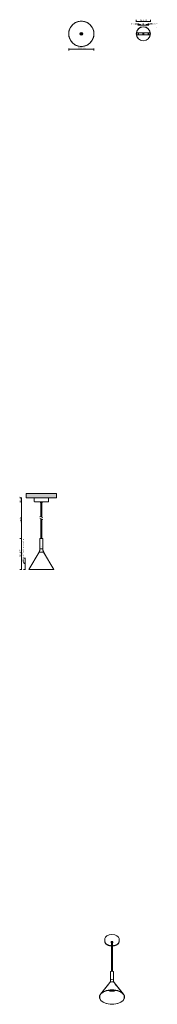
# Model space of a CAD drawing. Header units: millimetres. Extents: x 6379 to 7745, y -3018 to 6735.
import ezdxf

# ---------------------------------------------------------------- set-up
doc = ezdxf.new("R2010")
doc.units = ezdxf.units.MM
doc.linetypes.add('Hidden', pattern=[7.14375, 4.7625, -2.38125])
doc.linetypes.add('Punto', pattern=[4.7625, 0, -4.7625])
for name, color, linetype, lineweight in [('A-ANNO-DIMS', 211, 'Continuous', 9), ('A-ANNO-DIMS-5', 211, 'Continuous', 9), ('A-CLNG', 13, 'Continuous', 9), ('E-LITE-EQPM', 90, 'Continuous', 20)]:
    doc.layers.add(name, color=color, linetype=linetype, lineweight=lineweight)
doc.layers.add('NPLT', color=255, linetype='Punto', lineweight=9, plot=False)
doc.styles.add('Arial Narrow', font='ARIALN.TTF', dxfattribs={"height": 11})
doc.dimstyles.new('FARO_-_2_2mm_Arial_Narrow_mm_Inch_Left', dxfattribs={"dimscale": 304.8, "dimtxt": 11.257741, "dimasz": 0, "dimexe": 0.049213, "dimexo": 0.0625, "dimgap": 0.008202, "dimtad": 1, "dimdec": 0, "dimzin": 0, "dimdsep": 46, "dimtxsty": 'Arial Narrow', "dimblk1": 'NONE', "dimblk2": 'NONE', "dimsah": 1, "dimcen": 0.09, "dimadec": 0, "dimazin": 0, "dimtfac": 1, "dimtdec": 4, "dimtix": 1, "dimtmove": 0, "dimatfit": 3, "dimfxl": 0.016404, "dimfxlon": 1, "dimtvp": 1, "dimtolj": 1, "dimtzin": 0, "dimarcsym": 2})
doc.dimstyles.new('FARO_-_2_2mm_Arial_Narrow_mm_Inch_Left_1', dxfattribs={"dimscale": 304.8, "dimtxt": 11.257741, "dimasz": 0, "dimexe": 0.049213, "dimexo": 0.0625, "dimgap": 0.008202, "dimtad": 1, "dimdec": 0, "dimzin": 0, "dimdsep": 46, "dimtxsty": 'Arial Narrow', "dimblk1": 'NONE', "dimblk2": 'NONE', "dimsah": 1, "dimcen": 0.09, "dimadec": 0, "dimazin": 0, "dimtfac": 1, "dimtdec": 4, "dimtix": 1, "dimtmove": 1, "dimatfit": 3, "dimfxl": 0.016404, "dimfxlon": 1, "dimtvp": 1, "dimtolj": 1, "dimtzin": 0, "dimarcsym": 2})
doc.dimstyles.new('FARO_-_2_2mm_Arial_Narrow_mm_Inch_Right', dxfattribs={"dimscale": 304.8, "dimtxt": 11.257741, "dimasz": 0, "dimexe": 0.049213, "dimexo": 0.0625, "dimgap": 0.008202, "dimtad": 1, "dimdec": 0, "dimzin": 0, "dimdsep": 46, "dimtxsty": 'Arial Narrow', "dimblk1": 'NONE', "dimblk2": 'NONE', "dimsah": 1, "dimcen": 0.09, "dimadec": 0, "dimazin": 0, "dimtfac": 1, "dimtdec": 4, "dimtix": 1, "dimtmove": 0, "dimatfit": 3, "dimfxl": 0.016404, "dimfxlon": 1, "dimtvp": 1, "dimtolj": 1, "dimtzin": 0, "dimarcsym": 2})
doc.dimstyles.new('FARO_-_2_2mm_Arial_Narrow_mm_Inch_Right_1', dxfattribs={"dimscale": 304.8, "dimtxt": 11.257741, "dimasz": 0, "dimexe": 0.049213, "dimexo": 0.0625, "dimgap": 0.008202, "dimtad": 1, "dimdec": 0, "dimzin": 0, "dimdsep": 46, "dimtxsty": 'Arial Narrow', "dimblk1": 'NONE', "dimblk2": 'NONE', "dimsah": 1, "dimcen": 0.09, "dimadec": 0, "dimazin": 0, "dimtfac": 1, "dimtdec": 4, "dimtix": 1, "dimtmove": 1, "dimatfit": 3, "dimfxl": 0.016404, "dimfxlon": 1, "dimtvp": 1, "dimtolj": 1, "dimtzin": 0, "dimarcsym": 2})
doc.dimstyles.new('FARO_-_2_2mm_Arial_Narrow_mm_Inch_Right_2', dxfattribs={"dimscale": 304.8, "dimtxt": 11.257741, "dimasz": 0, "dimexe": 0.049213, "dimexo": 0.0625, "dimgap": 0.008202, "dimtad": 1, "dimdec": 0, "dimzin": 0, "dimdsep": 46, "dimtxsty": 'Arial Narrow', "dimblk1": 'NONE', "dimblk2": 'NONE', "dimsah": 1, "dimcen": 0.09, "dimadec": 0, "dimazin": 0, "dimtfac": 1, "dimtdec": 4, "dimtix": 1, "dimtmove": 1, "dimatfit": 3, "dimfxl": 0.016404, "dimfxlon": 1, "dimtvp": 1, "dimtolj": 1, "dimtzin": 0, "dimarcsym": 2})

# ---------------------------------------------------------------- blocks, each defined once
blk = doc.blocks.new('64162_PAM_SUSPENDED - 64162 PAM-G LED Black and gold pendant lamp-435149-Alzado_PDF')
at = {"layer": 'E-LITE-EQPM'}
for p, q in [((6525.9, 1960), (6526, 1960)), ((6526.3, 1960), (6526.3, 1960)), ((6543.1, 1960), (6543.1, 1960)), ((6587.4, 1960), (6587.4, 1951)), ((6590, 1960), (6590, 1810.9)), ((6600, 1807.3), (6600, 1960)), ((6602.5, 1951), (6602.5, 1960)), ((6664, 1960), (6663.9, 1960)), ((6590, 1791.8), (6590, 1595)), ((6600, 1595), (6600, 1788.2)), ((6580.5, 1595), (6580.5, 1492.1)), ((6580.5, 1595), (6609.5, 1595)), ((6609.5, 1492.1), (6609.5, 1595)), ((6580.5, 1492.1), (6609.5, 1492.1)), ((6572.2, 1461), (6470, 1290)), ((6572.6, 1460.2), (6470.9, 1290)), ((6572.2, 1461), (6617.8, 1461)), ((6719, 1290), (6617.3, 1460.2)), ((6720, 1290), (6617.8, 1461)), ((6470, 1290), (6720, 1290))]:
    blk.add_line(p, q, dxfattribs=at)
at = {"layer": 'E-LITE-EQPM', "flags": 128}
for points in [[(6588.5, 1950), (6588.4, 1950), (6588.4, 1950), (6588.3, 1950), (6588.3, 1950), (6588.3, 1950), (6588.2, 1950), (6588.2, 1950), (6588.1, 1950.1), (6588.1, 1950.1), (6588.1, 1950.1), (6588, 1950.1), (6588, 1950.1), (6588, 1950.1), (6587.9, 1950.2), (6587.9, 1950.2), (6587.9, 1950.2), (6587.8, 1950.2), (6587.8, 1950.3), (6587.8, 1950.3), (6587.7, 1950.3), (6587.7, 1950.3), (6587.7, 1950.4), (6587.7, 1950.4), (6587.6, 1950.4), (6587.6, 1950.5), (6587.6, 1950.5), (6587.6, 1950.5), (6587.5, 1950.6), (6587.5, 1950.6), (6587.5, 1950.7), (6587.5, 1950.7), (6587.5, 1950.7), (6587.5, 1950.8), (6587.5, 1950.8), (6587.5, 1950.8), (6587.5, 1950.9), (6587.4, 1950.9), (6587.4, 1951), (6587.4, 1951), (6587.4, 1951)], [(6602.5, 1951), (6602.5, 1951), (6602.5, 1950.9), (6602.5, 1950.9), (6602.4, 1950.9), (6602.4, 1950.8), (6602.4, 1950.8), (6602.4, 1950.7), (6602.4, 1950.7), (6602.4, 1950.7), (6602.4, 1950.6), (6602.4, 1950.6), (6602.3, 1950.5), (6602.3, 1950.5), (6602.3, 1950.5), (6602.3, 1950.4), (6602.3, 1950.4), (6602.2, 1950.4), (6602.2, 1950.3), (6602.2, 1950.3), (6602.2, 1950.3), (6602.1, 1950.3), (6602.1, 1950.2), (6602.1, 1950.2), (6602, 1950.2), (6602, 1950.2), (6602, 1950.1), (6601.9, 1950.1), (6601.9, 1950.1), (6601.8, 1950.1), (6601.8, 1950.1), (6601.8, 1950.1), (6601.7, 1950), (6601.7, 1950), (6601.7, 1950), (6601.6, 1950), (6601.6, 1950), (6601.5, 1950), (6601.5, 1950), (6601.5, 1950), (6601.4, 1950)], [(6664.4, 1960.1), (6664.4, 1960.1), (6664.3, 1960.1), (6664.3, 1960.1)], [(6664.6, 1960.2), (6664.6, 1960.2), (6664.6, 1960.2), (6664.5, 1960.2)], [(6664.8, 1960.4), (6664.8, 1960.4), (6664.7, 1960.4), (6664.7, 1960.3)], [(6588.5, 1950), (6588.5, 1950), (6588.5, 1950), (6588.5, 1950), (6588.5, 1950), (6588.6, 1950), (6588.7, 1950), (6588.7, 1950), (6588.8, 1950), (6588.9, 1950), (6589, 1950), (6589.1, 1950), (6589.2, 1950), (6589.3, 1950), (6589.5, 1950), (6589.6, 1950), (6589.7, 1950), (6589.9, 1950), (6590.1, 1950), (6590.3, 1950), (6590.4, 1950), (6590.6, 1950), (6590.8, 1950), (6591, 1950), (6591.2, 1950), (6591.4, 1950), (6591.7, 1950), (6591.9, 1950), (6592.1, 1950), (6592.4, 1950), (6592.6, 1950), (6592.8, 1950), (6593.1, 1950), (6593.3, 1950), (6593.6, 1950), (6593.9, 1950), (6594.1, 1950), (6594.4, 1950), (6594.6, 1950), (6594.9, 1950), (6595.1, 1950), (6595.4, 1950), (6595.7, 1950), (6595.9, 1950), (6596.2, 1950), (6596.4, 1950), (6596.7, 1950), (6596.9, 1950), (6597.2, 1950), (6597.4, 1950), (6597.7, 1950), (6597.9, 1950), (6598.1, 1950), (6598.3, 1950), (6598.6, 1950), (6598.8, 1950), (6599, 1950), (6599.2, 1950), (6599.4, 1950), (6599.6, 1950), (6599.7, 1950), (6599.9, 1950), (6600.1, 1950), (6600.2, 1950), (6600.4, 1950), (6600.5, 1950), (6600.6, 1950), (6600.8, 1950), (6600.9, 1950), (6601, 1950), (6601.1, 1950), (6601.1, 1950), (6601.2, 1950), (6601.3, 1950), (6601.3, 1950), (6601.4, 1950), (6601.4, 1950), (6601.4, 1950), (6601.4, 1950), (6601.4, 1950)], [(6589.7, 1950), (6589.5, 1950), (6589.4, 1950), (6589.3, 1950), (6589.1, 1950), (6589, 1950), (6588.9, 1950), (6588.8, 1950), (6588.8, 1950), (6588.7, 1950), (6588.6, 1950), (6588.6, 1950), (6588.5, 1950), (6588.5, 1950), (6588.5, 1950), (6588.5, 1950), (6588.5, 1950)], [(6601.4, 1950), (6601.4, 1950), (6601.4, 1950), (6601.4, 1950), (6601.4, 1950), (6601.3, 1950), (6601.3, 1950), (6601.2, 1950), (6601.1, 1950), (6601, 1950), (6600.9, 1950), (6600.8, 1950), (6600.7, 1950), (6600.6, 1950), (6600.4, 1950), (6600.3, 1950), (6600.2, 1950)], [(6572.2, 1461), (6573.4, 1463.4), (6574.6, 1465.9), (6575.6, 1468.4), (6576.6, 1471), (6577.4, 1473.5), (6578.2, 1476.2), (6578.8, 1478.8), (6579.4, 1481.5), (6579.8, 1484.2), (6580.1, 1486.9), (6580.3, 1489.6), (6580.5, 1492.1)], [(6609.5, 1492.1), (6609.6, 1489.4), (6609.8, 1486.7), (6610.1, 1484), (6610.6, 1481.3), (6611.1, 1478.6), (6611.8, 1476), (6612.5, 1473.4), (6613.4, 1470.8), (6614.4, 1468.2), (6615.4, 1465.7), (6616.6, 1463.2), (6617.8, 1461)]]:
    blk.add_lwpolyline(points, dxfattribs=at)
blk = doc.blocks.new('64162_PAM_SUSPENDED - 64162 PAM-G LED Black and gold pendant lamp-435149-Planta_PDF')
at = {"layer": 'E-LITE-EQPM'}
for start, end in [(160.83205, 163.75078), (155.97033, 159.02967), (151.24922, 154.16795), (146.24818, 149.31879), (125.38205, 144.61795), (120.68121, 123.75182), (115.83205, 118.75078), (110.97033, 114.02967), (106.24922, 109.16795), (101.24818, 104.31879), (90, 99.61795), (80.38205, 90), (75.68121, 78.75182), (70.83205, 73.75078), (65.97033, 69.02967), (61.24922, 64.16795), (56.24818, 59.31879), (35.38205, 54.61795), (30.68121, 33.75182), (25.83205, 28.75078), (20.97033, 24.02967), (16.24922, 19.16795), (170.38205, 189.61795), (165.6891, 168.63746), (191.36254, 194.3109), (196.24922, 199.16795), (200.97033, 204.02967), (205.83205, 208.75078), (331.24922, 334.16795), (335.97033, 339.02967), (340.83205, 343.75078), (11.36254, 14.3109), (345.6891, 348.63746), (350.38205, 9.61795), (210.70541, 213.75182), (215.38205, 234.61795), (236.24818, 239.31879), (241.24922, 244.16795), (245.97033, 249.02967), (250.83205, 253.75078), (255.68121, 258.75182), (260.38205, 270), (270, 279.61795), (281.24818, 284.31879), (286.24922, 289.16795), (290.97033, 294.02967), (295.83205, 298.75078), (300.68121, 303.75182), (305.38205, 324.61795), (326.24818, 329.29459)]:
    blk.add_arc((-3203.1, 6595), 125, start, end, dxfattribs=at)
blk = doc.blocks.new('64162_PAM_SUSPENDED - 64162 PAM-G LED Black and gold pendant lamp-435149-00 Isometrico PDF')
at = {"layer": 'E-LITE-EQPM', "lineweight": 9}
for p, q in [((2328.4, -2367), (2328.4, -2398.9)), ((2393.1, -2396.6), (2390.9, -2399.7)), ((2390.9, -2399.7), (2390.9, -2407)), ((2393.4, -2393.2), (2393.4, -2689.9)), ((2403.4, -2689.9), (2403.4, -2393.2)), ((2403.4, -2410.6), (2403.5, -2410.6)), ((2405.9, -2407), (2405.9, -2399.7)), ((2468.4, -2398.9), (2468.4, -2367)), ((2383.9, -2697.7), (2388.1, -2691.8)), ((2383.9, -2697.7), (2383.9, -2781.7)), ((2412.9, -2781.7), (2412.9, -2697.7)), ((2377.7, -2801.6), (2285.1, -2916.3)), ((2366.9, -2816.3), (2286, -2916.5)), ((2378.2, -2802.3), (2366.9, -2816.3)), ((2377.7, -2801.6), (2382.3, -2797.8)), ((2383.9, -2781.7), (2388.1, -2775.8)), ((2510.8, -2916.5), (2418.6, -2802.3)), ((2511.7, -2916.3), (2419.1, -2801.6)), ((2441.3, -2831.7), (2426, -2812.8)), ((2363.1, -2879), (2363.1, -2878.7)), ((2363.3, -2878.8), (2363.1, -2879)), ((2363.1, -2879), (2364.2, -2879.6)), ((2363.6, -2878.6), (2363.3, -2878.8)), ((2364.3, -2879.5), (2366.3, -2878.2)), ((2367.5, -2878.6), (2367.5, -2878)), ((2367.5, -2881.1), (2367.5, -2878.6)), ((2369.2, -2879.7), (2367.5, -2881.1)), ((2367.5, -2881.1), (2368.7, -2881.6)), ((2368.8, -2878.4), (2367.8, -2877.9)), ((2368.7, -2881.6), (2370.4, -2880.2)), ((2371.6, -2877.8), (2369.3, -2879.6)), ((2370.4, -2880.2), (2372.8, -2878.3)), ((2371, -2877.5), (2370.8, -2877.4)), ((2375.8, -2879.4), (2371, -2877.5)), ((2372.1, -2877.3), (2371.6, -2877.8)), ((2372.3, -2880.4), (2372.3, -2878.7)), ((2372.3, -2881.1), (2372.3, -2880.5)), ((2372.3, -2882.9), (2372.3, -2881.1)), ((2373.5, -2881.6), (2372.3, -2882.9)), ((2372.3, -2882.9), (2373.6, -2883.3)), ((2372.9, -2878.2), (2374.3, -2877.1)), ((2373.7, -2881.4), (2373.5, -2881.6)), ((2373.6, -2883.3), (2374.7, -2882.2)), ((2374.7, -2880.4), (2373.8, -2881.4)), ((2375.7, -2879.4), (2374.7, -2880.4)), ((2374.7, -2882.2), (2374.8, -2882.1)), ((2374.8, -2882.1), (2377, -2879.8)), ((2378.4, -2876.6), (2375.7, -2879.4)), ((2375.9, -2879.4), (2375.8, -2879.4)), ((2379.6, -2880.5), (2375.9, -2879.4)), ((2377, -2879.8), (2380.2, -2876.5)), ((2377.4, -2879.9), (2377.4, -2879.4)), ((2377.4, -2883.1), (2377.4, -2879.9)), ((2377.4, -2884.4), (2377.4, -2883.1)), ((2378.1, -2883.4), (2377.4, -2884.4)), ((2377.4, -2884.4), (2378.8, -2884.7)), ((2378.3, -2883.1), (2378.2, -2883.3)), ((2380.1, -2880.7), (2378.4, -2883)), ((2378.8, -2884.7), (2379.5, -2883.8)), ((2379.5, -2883.8), (2381.5, -2881)), ((2381.3, -2880.9), (2379.7, -2880.5)), ((2383.4, -2876.3), (2380.1, -2880.7)), ((2386.8, -2882), (2381.3, -2880.9)), ((2381.5, -2881), (2385.1, -2876.1)), ((2382.7, -2881.3), (2382.7, -2879.3)), ((2382.7, -2884.6), (2382.7, -2881.3)), ((2382.7, -2885.6), (2382.7, -2884.6)), ((2383.2, -2884.7), (2382.7, -2885.6)), ((2382.7, -2885.6), (2384.2, -2885.8)), ((2383.7, -2883.7), (2383.2, -2884.7)), ((2384.8, -2881.7), (2383.7, -2883.7)), ((2384.2, -2885.8), (2384.6, -2885)), ((2384.6, -2885), (2386.2, -2881.9)), ((2387.7, -2876), (2384.8, -2881.7)), ((2386.2, -2881.9), (2389.3, -2875.9)), ((2392.4, -2882.7), (2386.8, -2882)), ((2388.4, -2877.7), (2388.3, -2879)), ((2388.3, -2882.2), (2388.3, -2879)), ((2388.3, -2885.5), (2388.3, -2882.2)), ((2388.3, -2885.6), (2388.3, -2885.5)), ((2388.3, -2886.4), (2388.3, -2885.6)), ((2388.5, -2885.7), (2388.3, -2886.4)), ((2388.3, -2886.4), (2389.8, -2886.5)), ((2389.6, -2882.4), (2388.5, -2885.6)), ((2388.5, -2885.6), (2388.5, -2885.7)), ((2391.6, -2875.8), (2389.6, -2882.4)), ((2389.8, -2886.5), (2390, -2885.9)), ((2390, -2885.9), (2390.2, -2885.1)), ((2390.2, -2885.1), (2390.5, -2884.4)), ((2390.5, -2884.3), (2391, -2882.5)), ((2391, -2882.5), (2393.2, -2875.8)), ((2398.4, -2882.9), (2392.4, -2882.7)), ((2394.1, -2875.8), (2394, -2879.5)), ((2394, -2882.8), (2394, -2879.5)), ((2394.5, -2882.8), (2394, -2886.2)), ((2394, -2886.2), (2394, -2882.8)), ((2394, -2886.9), (2394, -2886.2)), ((2394, -2886.3), (2394, -2886.9)), ((2394, -2886.9), (2395.5, -2886.9)), ((2395.3, -2875.7), (2394.5, -2882.8)), ((2395.5, -2886.3), (2395.6, -2885.7)), ((2395.5, -2886.9), (2395.5, -2886.3)), ((2395.6, -2885.6), (2395.8, -2884.2)), ((2395.8, -2884.2), (2396, -2882.8)), ((2396, -2882.8), (2396.2, -2880.5)), ((2396.2, -2880.5), (2396.8, -2875.7)), ((2402.5, -2882.8), (2398.4, -2882.9)), ((2398.9, -2875.7), (2399.4, -2882.9)), ((2399.4, -2882.9), (2399.6, -2885.2)), ((2399.6, -2885.3), (2399.6, -2886.2)), ((2399.6, -2886.2), (2399.6, -2886.3)), ((2399.6, -2886.4), (2399.7, -2887)), ((2399.7, -2887), (2401.2, -2886.9)), ((2400.9, -2882.8), (2400.4, -2875.7)), ((2401, -2884.5), (2400.9, -2882.8)), ((2402.4, -2884.3), (2401, -2884.3)), ((2401.1, -2886.3), (2401, -2884.5)), ((2401.2, -2879.6), (2401.1, -2875.7)), ((2401.2, -2886.9), (2401.1, -2886.3)), ((2401.2, -2882.8), (2401.2, -2879.6)), ((2401.2, -2886.3), (2401.2, -2882.8)), ((2401.2, -2886.9), (2401.2, -2886.3)), ((2411.3, -2883.3), (2402.4, -2884.3)), ((2402.5, -2875.8), (2404.3, -2882.7)), ((2410, -2882), (2402.5, -2882.8)), ((2405.8, -2882.5), (2404.1, -2875.8)), ((2404.4, -2882.7), (2405.2, -2885.8)), ((2405.2, -2885.9), (2405.2, -2886.1)), ((2405.2, -2886.1), (2405.3, -2886.3)), ((2405.3, -2886.3), (2405.4, -2886.7)), ((2405.4, -2886.7), (2406.9, -2886.6)), ((2406.2, -2884), (2405.8, -2882.5)), ((2406.7, -2885.9), (2406.2, -2884.1)), ((2406.3, -2875.8), (2409.2, -2882.1)), ((2406.9, -2879.2), (2406.7, -2876.6)), ((2406.9, -2886.6), (2406.7, -2885.9)), ((2406.9, -2880.5), (2406.9, -2879.2)), ((2406.9, -2882.4), (2406.9, -2880.6)), ((2406.9, -2885.9), (2406.9, -2882.4)), ((2406.9, -2886.6), (2406.9, -2885.9)), ((2410.7, -2881.9), (2407.9, -2875.9)), ((2409.2, -2882.1), (2410.7, -2885.3)), ((2415.4, -2881), (2410, -2882)), ((2410.4, -2876), (2411.3, -2877.4)), ((2411.3, -2883.4), (2410.7, -2881.9)), ((2410.7, -2885.3), (2411, -2886.1)), ((2411, -2886.1), (2412.5, -2885.8)), ((2411.3, -2877.4), (2413.9, -2881.3)), ((2412.1, -2885), (2411.3, -2883.4)), ((2414.1, -2882.8), (2411.4, -2883.3)), ((2415.4, -2881), (2412.1, -2876.2)), ((2412.5, -2885.8), (2412.1, -2885)), ((2412.5, -2881.6), (2412.5, -2879.1)), ((2412.5, -2884.9), (2412.5, -2881.6)), ((2412.5, -2885.8), (2412.5, -2884.9)), ((2413.9, -2881.3), (2414.4, -2882)), ((2419, -2881.7), (2414.1, -2882.8)), ((2414.4, -2882), (2415.9, -2884.1)), ((2415.1, -2876.4), (2418.5, -2880.1)), ((2420.5, -2879.5), (2415.4, -2881)), ((2417.2, -2883.8), (2415.4, -2881)), ((2415.9, -2884.1), (2416.5, -2885.1)), ((2416.5, -2885.1), (2417.9, -2884.8)), ((2419.8, -2879.8), (2416.9, -2876.5)), ((2417.9, -2884.8), (2417.2, -2883.8)), ((2417.9, -2880.3), (2417.9, -2879.5)), ((2417.9, -2882.7), (2417.9, -2880.3)), ((2417.9, -2883.6), (2417.9, -2882.7)), ((2417.9, -2884.8), (2417.9, -2883.6)), ((2418.5, -2880.1), (2420.7, -2882.6)), ((2421, -2881.1), (2419, -2881.7)), ((2420.3, -2880.3), (2419.8, -2879.8)), ((2422, -2882.2), (2420.3, -2880.3)), ((2425.5, -2877.6), (2420.5, -2879.5)), ((2420.6, -2876.9), (2422.8, -2878.7)), ((2420.7, -2882.6), (2421.7, -2883.8)), ((2429, -2877.9), (2421, -2881.1)), ((2421.7, -2883.8), (2423.1, -2883.4)), ((2423.1, -2883.4), (2422, -2882.2)), ((2424, -2878.2), (2422.7, -2877.1)), ((2422.8, -2878.7), (2425.1, -2880.7)), ((2423.1, -2881.7), (2423.1, -2879)), ((2423.1, -2883.4), (2423.1, -2881.7)), ((2426.3, -2880.2), (2424, -2878.2)), ((2425.1, -2880.7), (2425.2, -2880.8)), ((2425.2, -2880.8), (2426.7, -2882.1)), ((2425.6, -2877.6), (2425.5, -2877.6)), ((2427.7, -2881.5), (2426.3, -2880.2)), ((2426.7, -2882.1), (2427.9, -2881.7)), ((2427.8, -2877.7), (2429, -2878.6)), ((2428, -2881.6), (2427.8, -2881.5)), ((2428, -2879.4), (2428, -2877.9)), ((2428, -2881.6), (2428, -2879.4)), ((2429.1, -2878.7), (2431.3, -2880.2)), ((2432.1, -2879.4), (2430.3, -2878.1)), ((2431.3, -2880.2), (2431.8, -2880)), ((2431.8, -2880), (2432.5, -2879.6)), ((2432.4, -2879.6), (2432.2, -2879.4)), ((2432.5, -2879.6), (2432.4, -2879.6)), ((2432.5, -2879.1), (2432.5, -2878.5)), ((2432.5, -2879.5), (2432.5, -2879.2)), ((2432.5, -2879.6), (2432.5, -2879.5))]:
    blk.add_line(p, q, dxfattribs=at)
for points in [[(2328.4, -2367, 0), (2333.7, -2351.6, 0), (2348.9, -2338.5, 0)], [(2348.9, -2338.5, 0), (2371.6, -2329.7, 0), (2398.4, -2326.6, 0), (2425.2, -2329.7, 0), (2447.9, -2338.5, 0), (2463.1, -2351.6, 0), (2468.4, -2367, 0)], [(2328.4, -2398.9, 0), (2328.5, -2400.6, 0), (2328.6, -2402.2, 0), (2328.9, -2403.9, 0), (2329.3, -2405.5, 0), (2329.8, -2407.2, 0), (2330.5, -2408.8, 0), (2331.2, -2410.4, 0), (2332, -2411.9, 0), (2333, -2413.5, 0), (2334, -2415, 0), (2335.2, -2416.5, 0), (2336.4, -2418, 0), (2337.8, -2419.4, 0), (2339.3, -2420.8, 0), (2340.8, -2422.2, 0), (2342.4, -2423.5, 0), (2344.2, -2424.8, 0), (2346, -2426, 0), (2347.9, -2427.2, 0), (2349.8, -2428.4, 0), (2351.9, -2429.5, 0), (2354, -2430.5, 0), (2356.2, -2431.5, 0), (2358.4, -2432.5, 0), (2360.8, -2433.4, 0), (2363.1, -2434.2, 0), (2365.6, -2435, 0), (2368.1, -2435.7, 0), (2370.6, -2436.4, 0), (2373.2, -2437, 0), (2375.8, -2437.6, 0), (2378.4, -2438.1, 0), (2381.1, -2438.5, 0), (2383.8, -2438.9, 0), (2386.6, -2439.2, 0), (2389.3, -2439.4, 0), (2392.1, -2439.6, 0), (2393.4, -2439.6, 0)], [(2329.4, -2398.1, 0), (2329.5, -2399.7, 0), (2329.6, -2401.4, 0), (2329.9, -2403, 0), (2330.3, -2404.6, 0), (2330.8, -2406.2, 0), (2331.4, -2407.8, 0), (2332.1, -2409.4, 0), (2333, -2410.9, 0), (2333.9, -2412.5, 0), (2335, -2414, 0), (2336.1, -2415.4, 0), (2337.3, -2416.9, 0), (2338.7, -2418.3, 0), (2340.1, -2419.7, 0), (2341.6, -2421, 0), (2343.2, -2422.3, 0), (2344.9, -2423.6, 0), (2346.7, -2424.8, 0), (2348.6, -2426, 0), (2350.5, -2427.1, 0), (2352.5, -2428.2, 0), (2354.6, -2429.2, 0), (2356.8, -2430.2, 0), (2359, -2431.2, 0), (2361.3, -2432.1, 0), (2363.7, -2432.9, 0), (2366.1, -2433.7, 0), (2368.5, -2434.4, 0), (2371, -2435, 0), (2373.5, -2435.6, 0), (2376.1, -2436.2, 0), (2378.7, -2436.7, 0), (2381.4, -2437.1, 0), (2384, -2437.5, 0), (2386.7, -2437.8, 0), (2389.5, -2438, 0), (2392.2, -2438.2, 0), (2393.4, -2438.2, 0)], [(2390.9, -2407, 0), (2390.9, -2407.3, 0), (2390.9, -2407.5, 0), (2391, -2407.7, 0), (2391, -2407.9, 0), (2391.1, -2408.1, 0), (2391.2, -2408.3, 0), (2391.3, -2408.5, 0), (2391.4, -2408.7, 0), (2391.5, -2408.9, 0), (2391.6, -2409.1, 0), (2391.7, -2409.3, 0), (2391.9, -2409.5, 0), (2392, -2409.6, 0), (2392.2, -2409.8, 0), (2392.4, -2409.9, 0), (2392.6, -2410.1, 0), (2392.8, -2410.2, 0), (2393, -2410.4, 0), (2393.2, -2410.5, 0), (2393.4, -2410.6, 0)], [(2405.9, -2399.7, 0), (2405.7, -2398.6, 0), (2400.3, -2395.5, 0), (2393.1, -2396.6, 0)], [(2403.4, -2438.2, 0), (2405.9, -2438.1, 0), (2408.6, -2437.9, 0), (2411.3, -2437.6, 0), (2414, -2437.3, 0), (2416.6, -2436.9, 0), (2419.3, -2436.5, 0), (2421.9, -2435.9, 0), (2424.4, -2435.4, 0), (2427, -2434.7, 0), (2429.4, -2434.1, 0), (2431.9, -2433.3, 0), (2434.2, -2432.5, 0), (2436.6, -2431.7, 0), (2438.8, -2430.7, 0), (2441, -2429.8, 0), (2443.1, -2428.8, 0), (2445.2, -2427.7, 0), (2447, -2426.7, 0)], [(2403.4, -2439.6, 0), (2406, -2439.5, 0), (2408.7, -2439.3, 0), (2411.5, -2439, 0), (2414.2, -2438.7, 0), (2416.9, -2438.3, 0), (2419.6, -2437.8, 0), (2422.2, -2437.3, 0), (2424.8, -2436.7, 0), (2427.4, -2436.1, 0), (2429.9, -2435.4, 0), (2432.4, -2434.6, 0), (2434.8, -2433.8, 0), (2437.1, -2433, 0), (2439.4, -2432, 0), (2441.6, -2431.1, 0), (2443.8, -2430, 0), (2445.9, -2429, 0), (2447.7, -2427.9, 0)], [(2405.9, -2407, 0), (2405.9, -2407.3, 0), (2405.9, -2407.5, 0), (2405.8, -2407.7, 0), (2405.8, -2407.9, 0), (2405.7, -2408.1, 0), (2405.6, -2408.3, 0), (2405.5, -2408.5, 0), (2405.4, -2408.7, 0), (2405.3, -2408.9, 0), (2405.2, -2409.1, 0), (2405.1, -2409.3, 0), (2404.9, -2409.5, 0), (2404.8, -2409.6, 0), (2404.6, -2409.8, 0), (2404.4, -2409.9, 0), (2404.2, -2410.1, 0), (2404, -2410.2, 0), (2403.8, -2410.4, 0), (2403.6, -2410.5, 0), (2403.5, -2410.6, 0)], [(2467.4, -2398.1, 0), (2467.3, -2399.7, 0), (2467.2, -2401.4, 0), (2466.9, -2403, 0), (2466.5, -2404.6, 0), (2466, -2406.2, 0), (2465.4, -2407.8, 0), (2464.7, -2409.4, 0), (2463.8, -2410.9, 0), (2462.9, -2412.5, 0), (2461.8, -2414, 0), (2460.7, -2415.4, 0), (2459.5, -2416.9, 0), (2458.1, -2418.3, 0), (2456.7, -2419.7, 0), (2455.2, -2421, 0), (2453.6, -2422.3, 0), (2451.9, -2423.6, 0), (2450.1, -2424.8, 0), (2448.2, -2426, 0), (2447, -2426.7, 0)], [(2468.4, -2398.9, 0), (2468.3, -2400.6, 0), (2468.2, -2402.2, 0), (2467.9, -2403.9, 0), (2467.5, -2405.5, 0), (2467, -2407.2, 0), (2466.4, -2408.8, 0), (2465.6, -2410.4, 0), (2464.8, -2411.9, 0), (2463.8, -2413.5, 0), (2462.8, -2415, 0), (2461.6, -2416.5, 0), (2460.4, -2418, 0), (2459, -2419.4, 0), (2457.5, -2420.8, 0), (2456, -2422.2, 0), (2454.4, -2423.5, 0), (2452.6, -2424.8, 0), (2450.8, -2426, 0), (2448.9, -2427.2, 0), (2447.7, -2427.9, 0)], [(2388.1, -2691.8, 0), (2398.4, -2689.4, 0), (2408.7, -2691.8, 0), (2412.9, -2697.7, 0)], [(2383.9, -2781.6, 0), (2383.7, -2784.4, 0), (2383.4, -2787.1, 0), (2382.8, -2789.7, 0), (2382.2, -2792.2, 0), (2381.4, -2794.5, 0), (2380.5, -2796.5, 0), (2379.6, -2798.4, 0), (2378.7, -2800, 0), (2377.8, -2801.4, 0), (2377.4, -2802.1, 0)], [(2382.3, -2797.8, 0), (2394.8, -2794.1, 0), (2408.8, -2795.4, 0), (2418.7, -2801.2, 0), (2419.1, -2801.6, 0)], [(2388.1, -2775.8, 0), (2398.4, -2773.3, 0), (2408.7, -2775.8, 0), (2412.9, -2781.7, 0)], [(2412.9, -2781.6, 0), (2413.1, -2784.4, 0), (2413.4, -2787.1, 0), (2414, -2789.7, 0), (2414.6, -2792.2, 0), (2415.4, -2794.5, 0), (2416.3, -2796.5, 0), (2417.2, -2798.4, 0), (2418.1, -2800, 0), (2419, -2801.4, 0), (2419.4, -2802.1, 0)], [(2486.8, -2997.8, 0), (2455.1, -3011.1, 0), (2418, -3018, 0), (2378.8, -3018, 0), (2341.7, -3011.1, 0), (2310, -2997.8, 0), (2287, -2979.5, 0), (2274.9, -2958, 0), (2274.9, -2935.5, 0), (2287, -2914, 0), (2310, -2895.7, 0)], [(2486.1, -2997.4, 0), (2454.7, -3010.6, 0), (2417.8, -3017.5, 0), (2379, -3017.5, 0), (2342.1, -3010.6, 0), (2310.7, -2997.4, 0), (2287.9, -2979.3, 0), (2275.9, -2958, 0), (2275.9, -2935.6, 0), (2287.9, -2914.2, 0), (2310.7, -2896.1, 0)], [(2486.1, -2997.4, 0), (2454.7, -3010.6, 0), (2417.8, -3017.5, 0), (2379, -3017.5, 0), (2342.1, -3010.6, 0), (2310.7, -2997.4, 0), (2287.9, -2979.3, 0), (2275.9, -2958, 0), (2275.9, -2935.6, 0), (2287.9, -2914.2, 0), (2310.7, -2896.1, 0)], [(2485.5, -2997, 0), (2454.3, -3010.1, 0), (2417.7, -3017, 0), (2379.1, -3017, 0), (2342.5, -3010.1, 0), (2311.3, -2997, 0), (2288.7, -2979, 0), (2276.8, -2957.9, 0), (2276.8, -2935.6, 0), (2288.7, -2914.5, 0), (2311.3, -2896.5, 0)], [(2310, -2895.7, 0), (2341.7, -2882.5, 0), (2378.8, -2875.5, 0), (2418, -2875.5, 0), (2455.1, -2882.5, 0), (2486.8, -2895.7, 0), (2509.8, -2914, 0), (2521.9, -2935.5, 0), (2521.9, -2958, 0), (2509.8, -2979.5, 0), (2486.8, -2997.8, 0)], [(2310.7, -2896.1, 0), (2342.1, -2882.9, 0), (2379, -2876, 0), (2417.8, -2876, 0), (2454.7, -2882.9, 0), (2486.1, -2896.1, 0), (2508.9, -2914.2, 0), (2520.9, -2935.6, 0), (2520.9, -2958, 0), (2508.9, -2979.3, 0), (2486.1, -2997.4, 0)], [(2310.7, -2896.1, 0), (2342.1, -2882.9, 0), (2379, -2876, 0), (2417.8, -2876, 0), (2454.7, -2882.9, 0), (2486.1, -2896.1, 0), (2508.9, -2914.2, 0), (2520.9, -2935.6, 0), (2520.9, -2958, 0), (2508.9, -2979.3, 0), (2486.1, -2997.4, 0)], [(2311.3, -2896.5, 0), (2342.5, -2883.4, 0), (2379.1, -2876.5, 0), (2417.7, -2876.5, 0), (2454.3, -2883.4, 0), (2485.5, -2896.5, 0), (2508.1, -2914.5, 0), (2520, -2935.6, 0), (2520, -2957.9, 0), (2508.1, -2979, 0), (2485.5, -2997, 0)], [(2363, -2878.7, 0), (2364.1, -2879.5, 0), (2365.4, -2880.3, 0), (2366.7, -2881.1, 0), (2368.1, -2881.9, 0), (2369.5, -2882.6, 0), (2371, -2883.3, 0), (2372.4, -2884, 0), (2373.9, -2884.6, 0), (2375.5, -2885.1, 0), (2377, -2885.7, 0), (2378.6, -2886.2, 0), (2380.2, -2886.6, 0), (2381.8, -2887, 0), (2383.5, -2887.4, 0), (2385.1, -2887.7, 0), (2386.8, -2888, 0), (2388.5, -2888.2, 0), (2390.2, -2888.5, 0), (2391.9, -2888.6, 0), (2393.6, -2888.8, 0), (2395.3, -2888.8, 0), (2397.1, -2888.9, 0), (2398.8, -2888.9, 0), (2400.5, -2888.9, 0), (2402.3, -2888.8, 0), (2404, -2888.7, 0), (2405.7, -2888.6, 0), (2407.4, -2888.4, 0), (2409.1, -2888.1, 0), (2410.8, -2887.9, 0), (2412.4, -2887.6, 0), (2414.1, -2887.2, 0), (2415.7, -2886.8, 0), (2417.3, -2886.4, 0), (2418.9, -2885.9, 0), (2420.5, -2885.4, 0), (2422, -2884.9, 0), (2423.6, -2884.3, 0), (2425.1, -2883.7, 0), (2426.5, -2883, 0), (2427.9, -2882.3, 0), (2429.3, -2881.5, 0), (2429.9, -2881.2, 0)], [(2366.6, -2878.1, 0), (2367.8, -2878.8, 0), (2369.1, -2879.6, 0), (2370.4, -2880.3, 0), (2371.8, -2880.9, 0), (2373.2, -2881.6, 0), (2374.6, -2882.1, 0), (2376.1, -2882.7, 0), (2377.5, -2883.2, 0), (2379.1, -2883.7, 0), (2380.6, -2884.1, 0), (2382.2, -2884.5, 0), (2383.7, -2884.9, 0), (2385.3, -2885.2, 0), (2386.9, -2885.5, 0), (2388.6, -2885.7, 0), (2390.2, -2885.9, 0), (2391.9, -2886.1, 0), (2393.5, -2886.2, 0), (2395.2, -2886.3, 0), (2396.8, -2886.4, 0), (2398.5, -2886.4, 0), (2400.2, -2886.4, 0), (2401.9, -2886.3, 0), (2403.5, -2886.2, 0), (2405.2, -2886.1, 0), (2406.8, -2885.9, 0), (2408.5, -2885.7, 0), (2410.1, -2885.4, 0), (2411.7, -2885.2, 0), (2413.3, -2884.8, 0), (2414.9, -2884.5, 0), (2416.4, -2884.1, 0), (2418, -2883.6, 0), (2419.5, -2883.1, 0), (2420.9, -2882.6, 0), (2422.4, -2882.1, 0), (2423.8, -2881.5, 0), (2425.2, -2880.9, 0), (2426.6, -2880.2, 0), (2427.9, -2879.5, 0), (2428.6, -2879.1, 0)], [(2401, -2884.3, 0), (2393.1, -2884.2, 0), (2373.1, -2880.2, 0), (2368.8, -2878.4, 0)], [(2430.2, -2878.1, 0), (2429, -2878.8, 0), (2428.6, -2879.1, 0)], [(2433.8, -2878.7, 0), (2432.7, -2879.5, 0), (2431.4, -2880.3, 0), (2430.1, -2881.1, 0), (2429.9, -2881.2, 0)]]:
    blk.add_polyline3d(points, dxfattribs=at)
blk = doc.blocks.new('64162_PAM_SUSPENDED - 64162 PAM-G LED Black and gold pendant lamp-435149-Planta_PDF Fixing Holes')
at = {"layer": 'E-LITE-EQPM'}
for p, q in [((-3135, 6606), (-3271.2, 6606)), ((-3271.2, 6584), (-3135, 6584)), ((-3255.1, 6592.9), (-3255.1, 6597)), ((-3251.1, 6597), (-3251.1, 6593)), ((-3155.1, 6597), (-3151.1, 6597)), ((-3151.1, 6593), (-3155.1, 6593))]:
    blk.add_line(p, q, dxfattribs=at)
for centre, radius, start, end in [((-3203.1, 6595), 70, 90, 270), ((-3203.1, 6595), 69, 90, 270), ((-3203.1, 6595), 70, 270, 90), ((-3203.1, 6595), 69, 270, 90), ((-3203.1, 6595), 69, 170.82667, 189.1717), ((-3253.1, 6597), 2, 0, 180), ((-3253.1, 6593), 2, 180.32504, 0), ((-3203.1, 6595), 5, 0, 180), ((-3203.1, 6595), 5, 0, 180), ((-3203.1, 6595), 5, 180, 0), ((-3203.1, 6595), 5, 180, 0), ((-3155.1, 6595), 2, 90, 270), ((-3151.1, 6595), 2, 270, 90), ((-3203.1, 6595), 69, 350.82738, 9.17241)]:
    blk.add_arc(centre, radius, start, end, dxfattribs=at)
blk = doc.blocks.new('DIMBLOCK1-Alzado_PDF')
at = {"layer": 'A-ANNO-DIMS-5'}
for p, q in [((6402, 2000), (6382, 2000)), ((6402, 1960), (6382, 1960)), ((6397, 1960), (6397, 2000)), ((6397, 2000), (6402, 2000)), ((6397, 1960), (6402, 1960))]:
    blk.add_line(p, q, dxfattribs=at)
at = {"layer": 'A-ANNO-DIMS-5', "color": 0, "insert": (6380.3, 1956.7), "char_height": 11, "width": 55.967, "attachment_point": 1, "rotation": 90, "line_spacing_factor": 0.974696, "style": 'Arial Narrow'}
blk.add_mtext('40 / 1.6"', dxfattribs=at)
blk = doc.blocks.new('_None')
blk = doc.blocks.new('DIMBLOCK2-Alzado_PDF')
at = {"layer": 'A-ANNO-DIMS-5'}
for p, q in [((6402, 1595), (6382, 1595)), ((6397, 1290), (6397, 1595)), ((6397, 1595), (6402, 1595)), ((6402, 1290), (6382, 1290)), ((6397, 1290), (6402, 1290))]:
    blk.add_line(p, q, dxfattribs=at)
at = {"layer": 'A-ANNO-DIMS-5', "color": 0, "insert": (6380.3, 1412.2), "char_height": 11, "width": 72.693, "attachment_point": 1, "rotation": 90, "line_spacing_factor": 0.974696, "style": 'Arial Narrow'}
blk.add_mtext('305 / 12.0"', dxfattribs=at)
blk = doc.blocks.new('DIMBLOCK3-Alzado_PDF')
at = {"layer": 'A-ANNO-DIMS-5'}
for p, q in [((6402, 1960), (6382, 1960)), ((6397, 1595), (6397, 1960)), ((6397, 1960), (6402, 1960)), ((6402, 1595), (6382, 1595)), ((6397, 1595), (6402, 1595))]:
    blk.add_line(p, q, dxfattribs=at)
at = {"layer": 'A-ANNO-DIMS-5', "color": 0, "insert": (6380.3, 1754.4), "char_height": 11, "width": 55.324, "attachment_point": 1, "rotation": 90, "line_spacing_factor": 0.974696, "style": 'Arial Narrow'}
blk.add_mtext('Variable', dxfattribs=at)
blk = doc.blocks.new('DIMBLOCK4-Alzado_PDF')
at = {"layer": 'A-ANNO-DIMS-5'}
for p, q in [((6438.5, 1400), (6418.5, 1400)), ((6433.5, 1400), (6433.5, 1290)), ((6438.5, 1290), (6418.5, 1290)), ((6433.5, 1290), (6438.5, 1290))]:
    blk.add_line(p, q, dxfattribs=at)
at = {"layer": 'A-ANNO-DIMS-5', "linetype": 'Hidden'}
blk.add_line((6433.5, 1400), (6438.5, 1400), dxfattribs=at)
at = {"layer": 'A-ANNO-DIMS-5'}
blk.add_ellipse((6433.5, 1384.1), major_axis=(0, 39.1), ratio=0.499233, start_param=1.570796, end_param=3.141593, dxfattribs=at)
at = {"layer": 'A-ANNO-DIMS-5', "color": 0, "insert": (6408.7, 1384.1), "char_height": 11, "width": 224.726, "attachment_point": 1, "rotation": 90, "line_spacing_factor": 0.974696, "style": 'Arial Narrow'}
blk.add_mtext('110 / 4.3" Lighthing source heigth', dxfattribs=at)
blk = doc.blocks.new('DIMBLOCK5-Planta_PDF')
at = {"layer": 'A-ANNO-DIMS-5'}
for p, q in [((6866.3, 6449.4), (6866.3, 6429.4)), ((6866.3, 6444.4), (6866.3, 6449.4)), ((6866.3, 6444.4), (7116.3, 6444.4)), ((7116.3, 6449.4), (7116.3, 6429.4)), ((7116.3, 6444.4), (7116.3, 6449.4))]:
    blk.add_line(p, q, dxfattribs=at)
at = {"layer": 'A-ANNO-DIMS-5', "color": 0, "insert": (6959.6, 6461.1), "char_height": 11, "width": 76.124, "attachment_point": 1, "line_spacing_factor": 0.974696, "style": 'Arial Narrow'}
blk.add_mtext('Ø250 / 9.8"', dxfattribs=at)
blk = doc.blocks.new('DIMBLOCK6-Planta_PDF Fixing Holes')
at = {"layer": 'A-ANNO-DIMS-5'}
for p, q in [((7556.3, 6676.4), (7556.3, 6696.4)), ((7556.3, 6681.4), (7606.2, 6681.4)), ((7556.3, 6681.4), (7556.3, 6676.4)), ((7606.2, 6681.2), (7606.2, 6696.4))]:
    blk.add_line(p, q, dxfattribs=at)
at = {"layer": 'A-ANNO-DIMS-5', "linetype": 'Hidden'}
blk.add_line((7606.2, 6681.4), (7606.2, 6676.4), dxfattribs=at)
at = {"layer": 'A-ANNO-DIMS-5'}
blk.add_ellipse((7528, 6681.4), major_axis=(53.2, 0), ratio=0.214792, start_param=0, end_param=1.570796, dxfattribs=at)
at = {"layer": 'A-ANNO-DIMS-5', "color": 0, "insert": (7481.4, 6698.1), "char_height": 11, "width": 55.967, "attachment_point": 1, "line_spacing_factor": 0.974696, "style": 'Arial Narrow'}
blk.add_mtext('50 / 2.0"', dxfattribs=at)
blk = doc.blocks.new('DIMBLOCK7-Planta_PDF Fixing Holes')
at = {"layer": 'A-ANNO-DIMS-5'}
for p, q in [((7606.2, 6681.2), (7606.2, 6696.4)), ((7606.2, 6681.4), (7656.2, 6681.4)), ((7656.2, 6676.4), (7656.2, 6696.4)), ((7656.2, 6681.4), (7656.2, 6676.4))]:
    blk.add_line(p, q, dxfattribs=at)
at = {"layer": 'A-ANNO-DIMS-5', "linetype": 'Hidden'}
blk.add_line((7606.2, 6681.4), (7606.2, 6676.4), dxfattribs=at)
at = {"layer": 'A-ANNO-DIMS-5'}
blk.add_ellipse((7689.4, 6681.4), major_axis=(58.2, 0), ratio=0.196494, start_param=1.570796, end_param=3.141593, dxfattribs=at)
at = {"layer": 'A-ANNO-DIMS-5', "color": 0, "insert": (7689.4, 6698.1), "char_height": 11, "width": 55.967, "attachment_point": 1, "line_spacing_factor": 0.974696, "style": 'Arial Narrow'}
blk.add_mtext('50 / 2.0"', dxfattribs=at)
blk = doc.blocks.new('DIMBLOCK8-Planta_PDF Fixing Holes')
at = {"layer": 'A-ANNO-DIMS-5'}
for p, q in [((7536.2, 6712.3), (7536.2, 6732.3)), ((7676.2, 6712.3), (7676.2, 6732.3)), ((7536.2, 6717.3), (7676.2, 6717.3)), ((7536.2, 6717.3), (7536.2, 6712.3)), ((7676.2, 6717.3), (7676.2, 6712.3))]:
    blk.add_line(p, q, dxfattribs=at)
at = {"layer": 'A-ANNO-DIMS-5', "color": 0, "insert": (7574.5, 6734), "char_height": 11, "width": 76.124, "attachment_point": 1, "line_spacing_factor": 0.974696, "style": 'Arial Narrow'}
blk.add_mtext('Ø140 / 5.5"', dxfattribs=at)

msp = doc.modelspace()

# ---------------------------------------------------------------- hatches: boundary and pattern name
at = {"layer": 'A-CLNG'}
msp.add_hatch(color=10, dxfattribs=at).paths.add_polyline_path([(6595.3, 2000), (6745, 2000), (6745, 2040.5), (6445, 2040.5), (6445, 2000), (6591.6, 2000)], flags=0)

# ---------------------------------------------------------------- linework, layer by layer
for p, q in [((6445, 2040.5), (6745, 2040.5)), ((6445, 2040.5), (6445, 2000)), ((6524.9, 2000), (6445, 2000)), ((6745, 2000), (6665, 2000)), ((6745, 2000), (6745, 2040.5))]:
    msp.add_line(p, q, dxfattribs=at)
at = {"layer": 'E-LITE-EQPM'}
for p, q in [((7536.2, 6595), (7536.2, 6595.8)), ((7538.1, 6606), (7674.4, 6606)), ((7674.4, 6584), (7538.1, 6584)), ((7554.3, 6597), (7554.3, 6593)), ((7554.3, 6595), (7558.3, 6595)), ((7556.3, 6599), (7556.3, 6591)), ((7558.3, 6593), (7558.3, 6597)), ((7652.2, 6595), (7660.2, 6595)), ((7658.2, 6597), (7654.2, 6597)), ((7654.2, 6593), (7658.2, 6593)), ((7656.2, 6597), (7656.2, 6593)), ((7676.2, 6595), (7676.2, 6595.8)), ((6665, 2000), (6524.9, 2000)), ((6524.9, 2000), (6524.9, 1961)), ((6525.9, 1960), (6664, 1960)), ((6665, 1961), (6665, 2000)), ((6608.5, 1804.1), (6578.5, 1815.1)), ((6578.5, 1796), (6608.5, 1785.1)), ((6599, 1672.6), (6599.8, 1672.6)), ((6595, 1516.5), (6595.7, 1516.5))]:
    msp.add_line(p, q, dxfattribs=at)
for radius in [14.5, 5]:
    msp.add_circle((6991.3, 6595), radius, dxfattribs=at)
for centre, radius, start, end in [((6991.3, 6595), 125, 0, 180), ((6991.3, 6595), 125, 180, 360), ((7606.2, 6595), 69, 170.82667, 189.1717), ((7556.3, 6597), 2, 0, 180), ((7556.3, 6593), 2, 180, 0), ((7606.2, 6595), 5, 0, 180), ((7606.2, 6595), 5, 180, 0), ((7654.2, 6595), 2, 90, 270), ((7658.2, 6595), 2, 270, 90), ((7606.2, 6595), 69, 350.82738, 9.17241), ((6525.9, 1961), 0.97, 180, 270), ((6664, 1961), 0.983, 270, 0)]:
    msp.add_arc(centre, radius, start, end, dxfattribs=at)
at = {"layer": 'NPLT'}
msp.add_line((7740, 6658.6), (7744, 6658.6), dxfattribs=at)

# ---------------------------------------------------------------- block references
at = {"layer": 'E-LITE-EQPM'}
for name, p in [('64162_PAM_SUSPENDED - 64162 PAM-G LED Black and gold pendant lamp-435149-Planta_PDF', (10194.4, 0)), ('64162_PAM_SUSPENDED - 64162 PAM-G LED Black and gold pendant lamp-435149-Planta_PDF Fixing Holes', (10809.3, 0)), ('64162_PAM_SUSPENDED - 64162 PAM-G LED Black and gold pendant lamp-435149-Alzado_PDF', (0, 0))]:
    msp.add_blockref(name, p, dxfattribs=at)
at = {"layer": 'E-LITE-EQPM', "lineweight": 9}
msp.add_blockref('64162_PAM_SUSPENDED - 64162 PAM-G LED Black and gold pendant lamp-435149-00 Isometrico PDF', (4896.9, 0), dxfattribs=at)

# ---------------------------------------------------------------- dimensions: what is measured, and where the dimension line sits
at = {"layer": 'A-ANNO-DIMS'}
for base, p1, p2, override, picture, middle in [((7676.2, 6717.3), (7536.2, 6712.3), (7676.2, 6712.3), {"dimpost": '<>', "dimfxl": 140.010953}, 'DIMBLOCK8-Planta_PDF Fixing Holes', (7606.2, 6727)), ((7116.3, 6444.4), (6866.3, 6449.4), (7116.3, 6449.4), {"dimpost": '<>', "dimfxl": 250}, 'DIMBLOCK5-Planta_PDF', (6991.3, 6454.1))]:
    dim = msp.add_linear_dim(base=base, p1=p1, p2=p2, text='Ø<>', dimstyle='FARO_-_2_2mm_Arial_Narrow_mm_Inch_Right', override=override, dxfattribs=at)
    dim.commit()
    dim.dimension.update_dxf_attribs({"geometry": picture, "text_midpoint": middle})
for base, p1, p2, dimstyle, override, picture, middle in [((7606.2, 6681.4), (7556.3, 6676.4), (7606.2, 6676.4), 'FARO_-_2_2mm_Arial_Narrow_mm_Inch_Right_1', {"dimpost": '<>', "dimfxl": 49.943248}, 'DIMBLOCK6-Planta_PDF Fixing Holes', (7509.4, 6690.8)), ((7656.2, 6681.4), (7606.2, 6676.4), (7656.2, 6676.4), 'FARO_-_2_2mm_Arial_Narrow_mm_Inch_Right_2', {"dimpost": '<>', "dimfxl": 50.000032}, 'DIMBLOCK7-Planta_PDF Fixing Holes', (7717.4, 6690.8))]:
    dim = msp.add_linear_dim(base=base, p1=p1, p2=p2, dimstyle=dimstyle, override=override, dxfattribs=at)
    dim.commit()
    dim.dimension.update_dxf_attribs({"geometry": picture, "text_midpoint": middle, "dimtype": 160})
for base, p1, p2, override, picture, middle in [((6397, 2000), (6402, 1960), (6402, 2000), {"dimpost": '<>', "dimfxl": 39.997371}, 'DIMBLOCK1-Alzado_PDF', (6387.3, 1980)), ((6397, 1595), (6402, 1290), (6402, 1595), {"dimpost": '<>', "dimfxl": 305}, 'DIMBLOCK2-Alzado_PDF', (6387.3, 1442.5))]:
    dim = msp.add_linear_dim(base=base, p1=p1, p2=p2, angle=90, dimstyle='FARO_-_2_2mm_Arial_Narrow_mm_Inch_Left', override=override, dxfattribs=at)
    dim.commit()
    dim.dimension.update_dxf_attribs({"geometry": picture, "text_midpoint": middle})
dim = msp.add_linear_dim(base=(6397, 1960), p1=(6402, 1595), p2=(6402, 1960), angle=90, text='Variable', dimstyle='FARO_-_2_2mm_Arial_Narrow_mm_Inch_Left', override={"dimpost": '<>', "dimfxl": 365.002629}, dxfattribs=at)
dim.commit()
dim.dimension.update_dxf_attribs({"geometry": 'DIMBLOCK3-Alzado_PDF', "text_midpoint": (6388.9, 1777.5)})
dim = msp.add_linear_dim(base=(6433.5, 1290), p1=(6438.5, 1400), p2=(6438.5, 1290), angle=90, text='<> Lighthing source heigth', dimstyle='FARO_-_2_2mm_Arial_Narrow_mm_Inch_Left_1', override={"dimpost": '<>', "dimfxl": 110}, dxfattribs=at)
dim.commit()
dim.dimension.update_dxf_attribs({"geometry": 'DIMBLOCK4-Alzado_PDF', "text_midpoint": (6416, 1496.4), "dimtype": 160, "text_rotation": 90})

doc.saveas('drawing.dxf')
